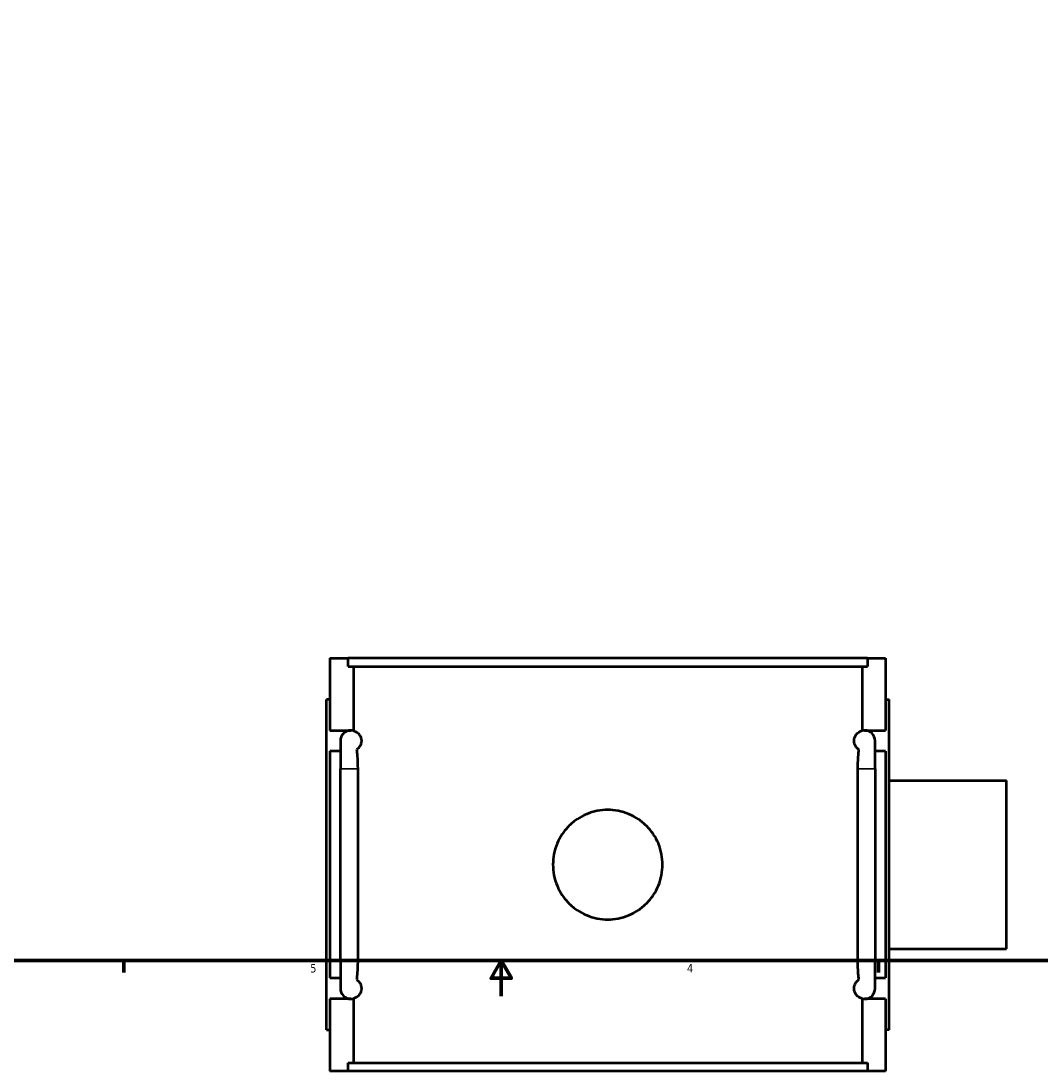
# Model space of a CAD drawing. Header units: inches. Extents: x 0.1 to 46.6, y -0.2 to 47.3.
# Tile 2 of 8: x 11.6 to 23.1, y -0.2 to 11.6. Entities that reach past the tile are written whole.
import ezdxf

# ---------------------------------------------------------------- set-up
doc = ezdxf.new("R2010")
doc.units = ezdxf.units.IN
doc.header["$MEASUREMENT"] = 0
for name, color, linetype, lineweight in [('Border (ANSI)', 7, 'Continuous', 70), ('Visible (ANSI)', 7, 'Continuous', 50), ('Visible Narrow (ANSI)', 7, 'Continuous', 35)]:
    doc.layers.add(name, color=color, linetype=linetype, lineweight=lineweight)
doc.styles.add('Note Text (ANSI)', font='tahoma.ttf')

# ---------------------------------------------------------------- blocks, each defined once
blk = doc.blocks.new('Borders Default Border')
at = {"layer": 'Border (ANSI)'}
for p, q in [((12.75, 1), (12.75, 0.866)), ((21.25, 1), (21.25, 0.866))]:
    blk.add_line(p, q, dxfattribs=at)
at = {"layer": 'Border (ANSI)', "flags": 128}
for points in [[(0.5, 1), (0.5, 21), (33.5, 21), (33.5, 1), (0.5, 1)], [(17, 0.6), (17, 1), (16.885, 0.8), (17.115, 0.8), (17, 1)]]:
    blk.add_lwpolyline(points, dxfattribs=at)
at = {"layer": 'Border (ANSI)', "color": 5, "true_color": 0x0000ff, "char_height": 0.0945, "attachment_point": 7, "style": 'Note Text (ANSI)'}
for s, insert in [('5', (14.847, 0.864)), ('4', (19.092, 0.866))]:
    blk.add_mtext(s, dxfattribs=dict(at, insert=insert))

msp = doc.modelspace()

# ---------------------------------------------------------------- linework, layer by layer
at = {"layer": 'Visible (ANSI)'}
for p, q in [((15.0696, 4.4053), (15.0696, 3.5934)), ((15.0696, 4.4053), (15.2747, 4.4053)), ((21.1244, 4.4053), (15.2747, 4.4053)), ((15.2747, 4.3123), (15.2747, 4.4053)), ((21.1244, 4.4053), (21.3296, 4.4053)), ((21.1244, 4.4053), (21.1244, 4.3123)), ((21.3296, 4.4053), (21.3296, 3.5934)), ((15.2747, 4.3123), (21.1244, 4.3123)), ((15.3342, 4.3123), (15.3342, 3.5902)), ((21.0649, 4.3123), (21.0649, 3.5902)), ((15.0696, 3.9403), (15.0302, 3.9403)), ((15.0302, 0.2203), (15.0302, 3.9403)), ((21.3296, 3.9403), (21.3689, 3.9403)), ((21.3689, 0.2203), (21.3689, 3.9403)), ((15.0696, 3.5934), (15.3067, 3.5934)), ((15.3342, 3.5902), (15.3342, 3.59)), ((21.0649, 3.5902), (21.0649, 3.59)), ((21.0924, 3.5934), (21.3296, 3.5934)), ((15.1877, 3.4753), (15.1877, 3.1604)), ((21.2114, 3.1604), (21.2114, 3.4753)), ((15.0696, 3.3572), (15.0696, 0.8034)), ((15.1877, 3.3572), (15.0696, 3.3572)), ((21.3296, 3.3572), (21.2114, 3.3572)), ((21.3296, 3.3572), (21.3296, 0.8034)), ((15.1877, 1.0003), (15.1877, 3.1604)), ((15.3828, 3.1604), (15.3828, 1.0003)), ((21.0163, 1.0003), (21.0163, 3.1604)), ((21.2114, 3.1604), (21.2114, 1.0003)), ((21.3689, 3.0272), (22.6896, 3.0272)), ((22.6896, 1.1335), (22.6896, 3.0272)), ((21.3689, 1.1335), (22.6896, 1.1335)), ((15.1877, 1.0003), (15.1877, 0.6853)), ((21.2114, 0.6853), (21.2114, 1.0003)), ((15.0696, 0.8034), (15.1877, 0.8034)), ((21.2114, 0.8034), (21.3296, 0.8034)), ((15.0696, 0.5672), (15.0696, -0.2447)), ((15.3067, 0.5672), (15.0696, 0.5672)), ((15.3342, 0.5707), (15.3342, 0.5704)), ((15.3342, 0.5704), (15.3342, -0.1517)), ((21.0649, 0.5707), (21.0649, 0.5704)), ((21.0649, 0.5704), (21.0649, -0.1517)), ((21.3296, 0.5672), (21.0924, 0.5672)), ((21.3296, 0.5672), (21.3296, -0.2447)), ((15.0302, 0.2203), (15.0696, 0.2203)), ((21.3689, 0.2203), (21.3296, 0.2203)), ((15.2747, -0.1517), (21.1244, -0.1517)), ((15.2747, -0.2447), (15.2747, -0.1517)), ((21.1244, -0.1517), (21.1244, -0.2447)), ((15.2747, -0.2447), (15.0696, -0.2447)), ((21.1244, -0.2447), (15.2747, -0.2447)), ((21.3296, -0.2447), (21.1244, -0.2447))]:
    msp.add_line(p, q, dxfattribs=at)
for centre, start, end in [((15.3058, 3.4753), 90, 180), ((15.3058, 3.4753), 76.08762, 90), ((15.3067, 3.4753), 76.56593, 90), ((21.0924, 3.4753), 90, 103.43407), ((21.0933, 3.4753), 90, 103.91238), ((21.0933, 3.4753), 0, 90), ((15.3058, 0.6853), 180, 270), ((21.0933, 0.6853), 270, 0), ((15.3058, 0.6853), 270, 283.91238), ((15.3067, 0.6853), 270, 283.43407), ((21.0933, 0.6853), 256.08762, 270), ((21.0924, 0.6853), 256.56593, 270)]:
    msp.add_arc(centre, 0.1181, start, end, dxfattribs=at)
for points, knots in [([(15.3342, 3.59), (15.3381, 3.589), (15.3423, 3.5877), (15.3574, 3.5822), (15.3692, 3.5762), (15.387, 3.5614), (15.3933, 3.5553), (15.4058, 3.5389), (15.4121, 3.529), (15.4188, 3.5099), (15.4206, 3.5039), (15.4225, 3.4938), (15.423, 3.4902), (15.4237, 3.4829), (15.4239, 3.4791), (15.4239, 3.4715), (15.4237, 3.4678), (15.423, 3.4604), (15.4225, 3.4569), (15.4206, 3.4468), (15.4188, 3.4408), (15.4121, 3.4217), (15.4058, 3.4117), (15.3933, 3.3953), (15.387, 3.3892), (15.3774, 3.3812), (15.3734, 3.3784), (15.3695, 3.3759)], [0.9450723, 0.9450723, 0.9450723, 0.9450723, 1.0910787, 1.0910787, 1.4547716, 1.4547716, 1.6211133, 1.6211133, 1.7874549, 1.7874549, 1.8448477, 1.8448477, 1.8735442, 1.8735442, 1.9022406, 1.9022406, 1.930937, 1.930937, 1.9596335, 1.9596335, 2.0170263, 2.0170263, 2.183368, 2.183368, 2.3497096, 2.3497096, 2.4694978, 2.4694978, 2.4694978, 2.4694978]), ([(21.0296, 3.3759), (21.0257, 3.3784), (21.0217, 3.3812), (21.0121, 3.3892), (21.0058, 3.3953), (20.9933, 3.4117), (20.987, 3.4217), (20.9803, 3.4408), (20.9785, 3.4468), (20.9766, 3.4569), (20.9761, 3.4604), (20.9754, 3.4678), (20.9752, 3.4715), (20.9752, 3.4791), (20.9754, 3.4829), (20.9761, 3.4902), (20.9766, 3.4938), (20.9785, 3.5039), (20.9803, 3.5099), (20.987, 3.529), (20.9933, 3.5389), (21.0058, 3.5553), (21.0121, 3.5614), (21.0299, 3.5762), (21.0417, 3.5822), (21.0568, 3.5877), (21.061, 3.589), (21.0649, 3.59)], [1.3346659, 1.3346659, 1.3346659, 1.3346659, 1.4544825, 1.4544825, 1.6208122, 1.6208122, 1.787142, 1.787142, 1.8445326, 1.8445326, 1.8732279, 1.8732279, 1.9019232, 1.9019232, 1.9306185, 1.9306185, 1.9593138, 1.9593138, 2.0167044, 2.0167044, 2.1830342, 2.1830342, 2.3493639, 2.3493639, 2.7129846, 2.7129846, 2.8590865, 2.8590865, 2.8590865, 2.8590865]), ([(15.3695, 3.3759), (15.3724, 3.3534), (15.3749, 3.3299), (15.3808, 3.2588), (15.3828, 3.2095), (15.3828, 3.1604)], [0.59907859, 0.59907859, 0.59907859, 0.59907859, 0.79319132, 0.79319132, 1.16772166, 1.16772166, 1.16772166, 1.16772166]), ([(21.0163, 3.1604), (21.0163, 3.2219), (21.0195, 3.2835), (21.0267, 3.3524), (21.0281, 3.3643), (21.0296, 3.3759)], [0, 0, 0, 0, 0.46877471, 0.46877471, 0.56869589, 0.56869589, 0.56869589, 0.56869589]), ([(18.8169, 2.0803), (18.8169, 2.0414), (18.8131, 2.0013), (18.7975, 1.9214), (18.7855, 1.8818), (18.754, 1.8057), (18.7344, 1.7693), (18.6891, 1.702), (18.6634, 1.6711), (18.6087, 1.6165), (18.5778, 1.5908), (18.5105, 1.5455), (18.4741, 1.5259), (18.3981, 1.4943), (18.3584, 1.4824), (18.2786, 1.4667), (18.2384, 1.463), (18.1607, 1.463), (18.1205, 1.4667), (18.0407, 1.4824), (18.001, 1.4943), (17.925, 1.5259), (17.8886, 1.5455), (17.8213, 1.5908), (17.7904, 1.6165), (17.7357, 1.6711), (17.71, 1.702), (17.6647, 1.7693), (17.6451, 1.8057), (17.6136, 1.8818), (17.6016, 1.9214), (17.586, 2.0013), (17.5822, 2.0414), (17.5822, 2.1192), (17.586, 2.1594), (17.6016, 2.2392), (17.6136, 2.2789), (17.6451, 2.3549), (17.6647, 2.3913), (17.71, 2.4586), (17.7357, 2.4895), (17.7904, 2.5442), (17.8213, 2.5698), (17.8886, 2.6151), (17.925, 2.6347), (18.001, 2.6663), (18.0407, 2.6782), (18.1205, 2.6939), (18.1607, 2.6976), (18.2384, 2.6976), (18.2786, 2.6939), (18.3584, 2.6782), (18.3981, 2.6663), (18.4741, 2.6347), (18.5105, 2.6151), (18.5778, 2.5698), (18.6087, 2.5442), (18.6634, 2.4895), (18.6891, 2.4586), (18.7344, 2.3913), (18.754, 2.3549), (18.7855, 2.2789), (18.7975, 2.2392), (18.8131, 2.1594), (18.8169, 2.1192), (18.8169, 2.0803)], [0, 0, 0, 0, 0.296297, 0.296297, 0.5925939, 0.5925939, 0.8888909, 0.8888909, 1.1851879, 1.1851879, 1.481464, 1.481464, 1.7777401, 1.7777401, 2.0740163, 2.0740163, 2.3702924, 2.3702924, 2.6665686, 2.6665686, 2.9628447, 2.9628447, 3.2591208, 3.2591208, 3.555397, 3.555397, 3.8516939, 3.8516939, 4.1479909, 4.1479909, 4.4442879, 4.4442879, 4.7405848, 4.7405848, 5.0368818, 5.0368818, 5.3331788, 5.3331788, 5.6294757, 5.6294757, 5.9257727, 5.9257727, 6.2220488, 6.2220488, 6.518325, 6.518325, 6.8146011, 6.8146011, 7.1108772, 7.1108772, 7.4071534, 7.4071534, 7.7034295, 7.7034295, 7.9997057, 7.9997057, 8.2959818, 8.2959818, 8.5922788, 8.5922788, 8.8885757, 8.8885757, 9.1848727, 9.1848727, 9.4811697, 9.4811697, 9.4811697, 9.4811697]), ([(15.3828, 1.0003), (15.3828, 0.9388), (15.3796, 0.8771), (15.3724, 0.8082), (15.371, 0.7963), (15.3695, 0.7848)], [0, 0, 0, 0, 0.46877471, 0.46877471, 0.56869589, 0.56869589, 0.56869589, 0.56869589]), ([(21.0296, 0.7848), (21.0267, 0.8072), (21.0242, 0.8307), (21.0183, 0.9018), (21.0163, 0.9511), (21.0163, 1.0003)], [0.59907853, 0.59907853, 0.59907853, 0.59907853, 0.79319132, 0.79319132, 1.1677216, 1.1677216, 1.1677216, 1.1677216]), ([(15.3695, 0.7848), (15.3734, 0.7823), (15.3774, 0.7794), (15.387, 0.7714), (15.3933, 0.7653), (15.4058, 0.7489), (15.4121, 0.739), (15.4188, 0.7199), (15.4206, 0.7139), (15.4225, 0.7038), (15.423, 0.7002), (15.4237, 0.6929), (15.4239, 0.6891), (15.4239, 0.6815), (15.4237, 0.6778), (15.423, 0.6704), (15.4225, 0.6669), (15.4206, 0.6568), (15.4188, 0.6508), (15.4121, 0.6317), (15.4058, 0.6217), (15.3933, 0.6053), (15.387, 0.5992), (15.3692, 0.5844), (15.3574, 0.5785), (15.3423, 0.5729), (15.3381, 0.5717), (15.3342, 0.5707)], [1.3349834, 1.3349834, 1.3349834, 1.3349834, 1.4547716, 1.4547716, 1.6211133, 1.6211133, 1.7874549, 1.7874549, 1.8448477, 1.8448477, 1.8735442, 1.8735442, 1.9022406, 1.9022406, 1.930937, 1.930937, 1.9596335, 1.9596335, 2.0170263, 2.0170263, 2.183368, 2.183368, 2.3497096, 2.3497096, 2.7134025, 2.7134025, 2.8594089, 2.8594089, 2.8594089, 2.8594089]), ([(21.0649, 0.5707), (21.061, 0.5717), (21.0568, 0.5729), (21.0417, 0.5785), (21.0299, 0.5844), (21.0121, 0.5992), (21.0058, 0.6053), (20.9933, 0.6217), (20.987, 0.6317), (20.9803, 0.6508), (20.9785, 0.6568), (20.9766, 0.6669), (20.9761, 0.6704), (20.9754, 0.6778), (20.9752, 0.6815), (20.9752, 0.6891), (20.9754, 0.6929), (20.9761, 0.7002), (20.9766, 0.7038), (20.9785, 0.7139), (20.9803, 0.7199), (20.987, 0.739), (20.9933, 0.7489), (21.0058, 0.7653), (21.0121, 0.7714), (21.0217, 0.7794), (21.0257, 0.7823), (21.0296, 0.7848)], [0.9447599, 0.9447599, 0.9447599, 0.9447599, 1.0908619, 1.0908619, 1.4544825, 1.4544825, 1.6208122, 1.6208122, 1.787142, 1.787142, 1.8445326, 1.8445326, 1.8732279, 1.8732279, 1.9019232, 1.9019232, 1.9306185, 1.9306185, 1.9593138, 1.9593138, 2.0167044, 2.0167044, 2.1830342, 2.1830342, 2.3493639, 2.3493639, 2.4691805, 2.4691805, 2.4691805, 2.4691805])]:
    msp.add_open_spline(points, degree=3, knots=knots, dxfattribs=at)
at = {"layer": 'Visible Narrow (ANSI)'}
for p, q in [((15.3721, 3.1604), (15.1884, 3.1604)), ((21.027, 3.1604), (21.2107, 3.1604)), ((15.3721, 1.0003), (15.1884, 1.0003)), ((21.027, 1.0003), (21.2107, 1.0003))]:
    msp.add_line(p, q, dxfattribs=at)

# ---------------------------------------------------------------- block references
msp.add_blockref('Borders Default Border', (0, 0))

doc.saveas('drawing.dxf')
